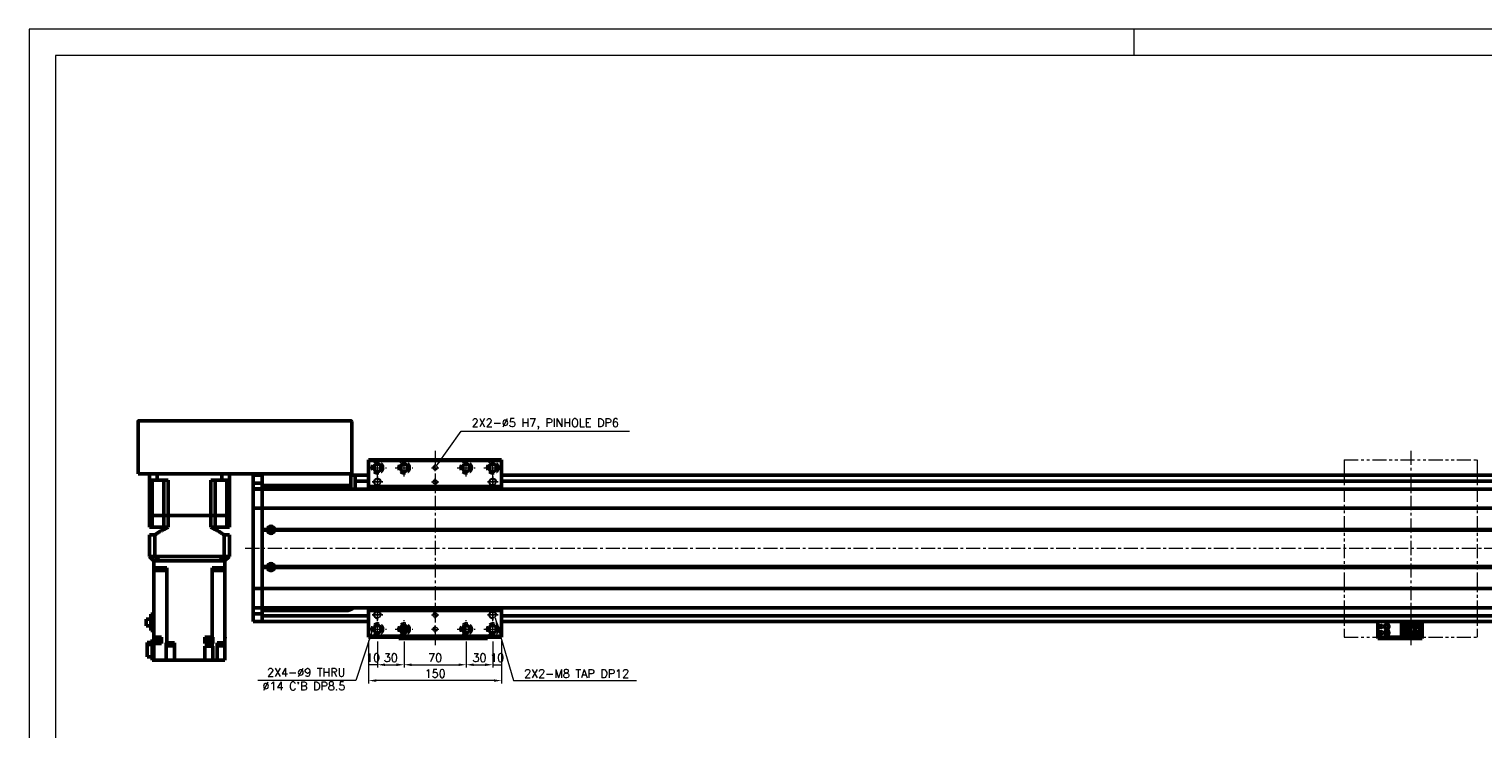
# Model space of a CAD drawing. Header units: millimetres. Extents: x 46891 to 51038, y 6223 to 10291.
# Tile 5 of 7: x 48547 to 50186, y 9502 to 10291. Entities that reach past the tile are written whole.
import ezdxf

# ---------------------------------------------------------------- set-up
doc = ezdxf.new("R2010")
doc.units = ezdxf.units.MM
doc.header["$LTSCALE"] = 0.5
for name, pattern in [('CENTER', [50.8, 31.75, -6.35, 6.35, -6.35]), ('HIDDENX2', [19.05, 12.7, -6.35]), ('PHANTOM', [63.5, 31.75, -6.35, 6.35, -6.35, 6.35, -6.35])]:
    doc.linetypes.add(name, pattern=pattern)
doc.layers.get('0').update_dxf_attribs({"lineweight": 20})
doc.layers.add('1', color=1, linetype='CENTER', lineweight=13)
doc.layers.add('외형선(ISO)', color=7, linetype='Continuous', lineweight=50)
for name, color, linetype in [('2', 2, 'HIDDENX2'), ('C', 1, 'CENTER'), ('DIM', 4, 'Continuous')]:
    doc.layers.add(name, color=color, linetype=linetype)
doc.styles.add('DSR TEXT', font='romans.shx', dxfattribs={"bigfont": 'whgtxt.shx'})
doc.styles.get("Standard").update_dxf_attribs({"font": 'romans.shx', "bigfont": 'whgtxt.shx'})
doc.dimstyles.new('DSR', dxfattribs={"dimscale": 2, "dimtxt": 3, "dimasz": 3, "dimexe": 0.5, "dimexo": 0.5, "dimgap": 0.5, "dimtad": 1, "dimdsep": 46, "dimtxsty": 'Standard', "dimcen": 2.5, "dimclrd": 4, "dimclre": 4, "dimclrt": 2, "dimadec": 0, "dimazin": 2, "dimtfac": 1, "dimtmove": 0, "dimatfit": 3, "dimfxl": 0, "dimlwd": -1, "dimlwe": -1, "dimarcsym": 0})

# ---------------------------------------------------------------- blocks, each defined once
blk = doc.blocks.new('A$C1C1952E1')
at = {"color": 1}
blk.add_lwpolyline([(0, 0), (420, 0), (420, 297), (0, 297)], close=True, dxfattribs=at)
at = {"color": 3}
blk.add_lwpolyline([(5, 5), (415, 5), (415, 292), (5, 292)], close=True, dxfattribs=at)
blk = doc.blocks.new('A$C33E56CC6')
h = blk.add_hatch()
h.set_pattern_fill('ANSI31', color=256, style=0)
h.set_pattern_definition([(45, (-7065.45672, -6508.5399), (-0.0883883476, 0.0883883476), [])])
h.paths.add_polyline_path([(4, 6.5, 0.414214), (1.5, 4), (4, 4)])
h.paths.add_polyline_path([(6.5, 4), (4, 4), (4, 1.5, 0.414214)])
blk.add_circle((4, 4), 2.5)
at = {"layer": '1'}
for p, q in [((0, 4), (8, 4)), ((4, 0), (4, 8))]:
    blk.add_line(p, q, dxfattribs=at)
blk = doc.blocks.new('tap8')
blk.add_circle((0, 0), 3.4)
at = {"layer": 'C', "color": 1, "linetype": 'CENTER'}
for p, q in [((-6, 0), (6, 0)), ((0, -6), (0, 6))]:
    blk.add_line(p, q, dxfattribs=at)
at = {"layer": 'DIM', "color": 3}
blk.add_arc((0, 0), 4, 263.8455, 189.4314, dxfattribs=at)
blk = doc.blocks.new('*D115')
at = {"color": 1, "linetype": 'ByBlock'}
for p, q in [((48929.5, 9601.3), (48929.5, 9570.9)), ((48939.5, 9600.3), (48939.5, 9570.9)), ((48939.5, 9574.2), (48929.5, 9574.2))]:
    blk.add_line(p, q, dxfattribs=at)
at = {"layer": 'Defpoints', "color": 0}
for p in [(48929.5, 9605.3), (48939.5, 9604.3), (48929.5, 9574.2)]:
    blk.add_point(p, dxfattribs=at)
at = {"color": 3, "insert": (48934.5, 9582.1), "char_height": 9.24, "attachment_point": 5, "style": 'DSR TEXT'}
blk.add_mtext('10', dxfattribs=at)
blk = doc.blocks.new('*D116')
at = {"color": 1, "linetype": 'ByBlock'}
for p, q in [((48939.5, 9600.3), (48939.5, 9570.9)), ((48969.5, 9600.3), (48969.5, 9570.9)), ((48948.1, 9574.2), (48960.9, 9574.2))]:
    blk.add_line(p, q, dxfattribs=at)
at = {"color": 1}
for points in [[(48948.1, 9575.6), (48948.1, 9572.7), (48939.5, 9574.2)], [(48960.9, 9575.6), (48960.9, 9572.7), (48969.5, 9574.2)]]:
    blk.add_solid(points, dxfattribs=at)
at = {"layer": 'Defpoints', "color": 0}
for p in [(48939.5, 9604.3), (48969.5, 9604.3), (48969.5, 9574.2)]:
    blk.add_point(p, dxfattribs=at)
at = {"color": 3, "insert": (48954.5, 9582.1), "char_height": 9.24, "attachment_point": 5, "style": 'DSR TEXT'}
blk.add_mtext('30', dxfattribs=at)
blk = doc.blocks.new('*D117')
at = {"color": 1, "linetype": 'ByBlock'}
for p, q in [((48969.5, 9600.3), (48969.5, 9570.9)), ((49039.5, 9600.3), (49039.5, 9570.9)), ((48978.1, 9574.2), (49030.9, 9574.2))]:
    blk.add_line(p, q, dxfattribs=at)
at = {"color": 1}
for points in [[(48978.1, 9575.6), (48978.1, 9572.7), (48969.5, 9574.2)], [(49030.9, 9575.6), (49030.9, 9572.7), (49039.5, 9574.2)]]:
    blk.add_solid(points, dxfattribs=at)
at = {"layer": 'Defpoints', "color": 0}
for p in [(48969.5, 9604.3), (49039.5, 9604.3), (49039.5, 9574.2)]:
    blk.add_point(p, dxfattribs=at)
at = {"color": 3, "insert": (49004.5, 9582.1), "char_height": 9.24, "attachment_point": 5, "style": 'DSR TEXT'}
blk.add_mtext('70', dxfattribs=at)
blk = doc.blocks.new('*D118')
at = {"color": 1, "linetype": 'ByBlock'}
for p, q in [((49039.5, 9600.3), (49039.5, 9570.9)), ((49069.5, 9600.3), (49069.5, 9570.9)), ((49048.1, 9574.2), (49060.9, 9574.2))]:
    blk.add_line(p, q, dxfattribs=at)
at = {"color": 1}
for points in [[(49048.1, 9575.6), (49048.1, 9572.7), (49039.5, 9574.2)], [(49060.9, 9575.6), (49060.9, 9572.7), (49069.5, 9574.2)]]:
    blk.add_solid(points, dxfattribs=at)
at = {"layer": 'Defpoints', "color": 0}
for p in [(49039.5, 9604.3), (49069.5, 9604.3), (49069.5, 9574.2)]:
    blk.add_point(p, dxfattribs=at)
at = {"color": 3, "insert": (49054.5, 9582.1), "char_height": 9.24, "attachment_point": 5, "style": 'DSR TEXT'}
blk.add_mtext('30', dxfattribs=at)
blk = doc.blocks.new('*D119')
at = {"color": 1, "linetype": 'ByBlock'}
for p, q in [((49069.5, 9600.3), (49069.5, 9570.9)), ((49079.5, 9601.3), (49079.5, 9570.9)), ((49069.5, 9574.2), (49079.5, 9574.2))]:
    blk.add_line(p, q, dxfattribs=at)
at = {"layer": 'Defpoints', "color": 0}
for p in [(49069.5, 9604.3), (49079.5, 9605.3), (49079.5, 9574.2)]:
    blk.add_point(p, dxfattribs=at)
at = {"color": 3, "insert": (49074.5, 9582.1), "char_height": 9.24, "attachment_point": 5, "style": 'DSR TEXT'}
blk.add_mtext('10', dxfattribs=at)
blk = doc.blocks.new('*D120')
at = {"color": 1, "linetype": 'ByBlock'}
for p, q in [((48929.5, 9601.3), (48929.5, 9553)), ((49079.5, 9601.3), (49079.5, 9553)), ((49070.9, 9556.3), (48938.1, 9556.3))]:
    blk.add_line(p, q, dxfattribs=at)
at = {"color": 1}
for points in [[(48938.1, 9557.7), (48938.1, 9554.9), (48929.5, 9556.3)], [(49070.9, 9557.7), (49070.9, 9554.9), (49079.5, 9556.3)]]:
    blk.add_solid(points, dxfattribs=at)
at = {"layer": 'Defpoints', "color": 0}
for p in [(48929.5, 9605.3), (49079.5, 9605.3), (48929.5, 9556.3)]:
    blk.add_point(p, dxfattribs=at)
at = {"color": 3, "insert": (49004.5, 9564.2), "char_height": 9.24, "attachment_point": 5, "style": 'DSR TEXT'}
blk.add_mtext('150', dxfattribs=at)

msp = doc.modelspace()

# ---------------------------------------------------------------- linework, layer by layer
at = {"color": 1}
msp.add_line((49792.37032, 10290.76982), (49792.37032, 10261.11032), dxfattribs=at)
at = {"color": 6, "linetype": 'PHANTOM'}
for p, q in [((50029.50234, 9805.28579), (50179.50234, 9805.28579)), ((50029.50234, 9805.28579), (50029.50234, 9605.28579)), ((50179.50234, 9805.28579), (50179.50234, 9605.28579)), ((50029.50234, 9605.28579), (50179.50234, 9605.28579))]:
    msp.add_line(p, q, dxfattribs=at)
at = {"layer": '1'}
for p, q in [((48939.50234, 9786.28579), (48939.50234, 9806.28579)), ((48969.50234, 9786.28579), (48969.50234, 9806.28579)), ((49004.50234, 9815.28579), (49004.50234, 9595.28579)), ((49039.50234, 9786.28579), (49039.50234, 9806.28579)), ((49069.50234, 9786.28579), (49069.50234, 9806.28579)), ((50104.50234, 9815.28579), (50104.50234, 9595.28579)), ((48929.50234, 9796.28579), (48949.50234, 9796.28579)), ((48959.50234, 9796.28579), (48979.50234, 9796.28579)), ((49029.50234, 9796.28579), (49049.50234, 9796.28579)), ((49059.50234, 9796.28579), (49079.50234, 9796.28579)), ((50279.50234, 9705.28579), (48789.50234, 9705.28579)), ((48939.50234, 9604.28579), (48939.50234, 9624.28579)), ((48969.50234, 9604.28579), (48969.50234, 9624.28579)), ((49039.50234, 9604.28579), (49039.50234, 9624.28579)), ((49069.50234, 9604.28579), (49069.50234, 9624.28579)), ((48929.50234, 9614.28579), (48949.50234, 9614.28579)), ((48959.50234, 9614.28579), (48979.50234, 9614.28579)), ((49029.50234, 9614.28579), (49049.50234, 9614.28579)), ((49059.50234, 9614.28579), (49079.50234, 9614.28579))]:
    msp.add_line(p, q, dxfattribs=at)
at = {"layer": '2'}
for centre in [(48939.50234, 9796.28579), (48969.50234, 9796.28579), (49039.50234, 9796.28579), (49069.50234, 9796.28579), (48939.50234, 9614.28579), (48969.50234, 9614.28579), (49039.50234, 9614.28579), (49069.50234, 9614.28579)]:
    msp.add_circle(centre, 7, dxfattribs=at)
at = {"layer": '외형선(ISO)'}
for p, q in [((48669.50234, 9848.28579), (48669.50234, 9789.28579)), ((48909.50234, 9849.28579), (48670.50234, 9849.28579)), ((48910.50234, 9789.28579), (48910.50234, 9848.28579)), ((48929.50234, 9804.28579), (48929.50234, 9805.28579)), ((48929.50234, 9805.28579), (49079.50234, 9805.28579)), ((48929.50234, 9804.28579), (49079.50234, 9804.28579)), ((48929.50234, 9775.28579), (48929.50234, 9804.28579)), ((49079.50234, 9805.28579), (49079.50234, 9804.28579)), ((49079.50234, 9804.28579), (49079.50234, 9775.28579)), ((48670.50234, 9789.28579), (48669.50234, 9789.28579)), ((48909.50234, 9789.28579), (48670.50234, 9789.28579)), ((48682.50234, 9789.28579), (48682.50234, 9782.28579)), ((48690.90999, 9789.28579), (48690.90999, 9782.28579)), ((48764.09469, 9789.28579), (48764.09469, 9782.28579)), ((48772.50234, 9789.28579), (48772.50234, 9782.28579)), ((48799.50234, 9787.78579), (48799.50234, 9784.78579)), ((48809.50234, 9787.78579), (48799.50234, 9787.78579)), ((48809.50234, 9789.28579), (48809.50234, 9776.28579)), ((48909.50234, 9776.28579), (48909.50234, 9789.28579)), ((48910.50234, 9789.28579), (48909.50234, 9789.28579)), ((48909.50234, 9787.78579), (48914.50234, 9787.78579)), ((48914.50234, 9784.78579), (48914.50234, 9787.78579)), ((48914.50234, 9787.78579), (48929.50234, 9787.78579)), ((49079.50234, 9787.78579), (50259.50234, 9787.78579)), ((48682.50234, 9782.28579), (48690.90999, 9782.28579)), ((48682.50234, 9742.28579), (48682.50234, 9782.28579)), ((48685.45012, 9782.28579), (48685.45012, 9742.28579)), ((48703.50234, 9782.28579), (48690.90999, 9782.28579)), ((48698.64734, 9782.28579), (48698.64734, 9742.28579)), ((48703.50234, 9742.28579), (48703.50234, 9782.28579)), ((48764.09469, 9782.28579), (48751.50234, 9782.28579)), ((48751.50234, 9742.28579), (48751.50234, 9782.28579)), ((48756.35734, 9782.28579), (48756.35734, 9742.28579)), ((48764.09469, 9782.28579), (48772.50234, 9782.28579)), ((48769.55456, 9782.28579), (48769.55456, 9742.28579)), ((48772.50234, 9742.28579), (48772.50234, 9782.28579)), ((48799.50234, 9781.84619), (48799.50234, 9784.78579)), ((48799.50234, 9779.04616), (48799.50234, 9781.84619)), ((48799.50234, 9772.35245), (48799.50234, 9779.04616)), ((48809.50234, 9779.04616), (48799.50234, 9779.04616)), ((48799.50234, 9772.28579), (48799.50234, 9772.35245)), ((48809.50234, 9772.35245), (48799.50234, 9772.35245)), ((48799.50234, 9772.28579), (48799.50234, 9769.58944)), ((48809.50234, 9772.28579), (48799.50234, 9772.28579)), ((48809.50234, 9773.26493), (48809.50234, 9776.28579)), ((48809.50234, 9776.28579), (48909.50234, 9776.28579)), ((48809.50234, 9773.26493), (48809.50234, 9772.35245)), ((48809.50234, 9772.35245), (48809.50234, 9772.28579)), ((48809.50234, 9769.58944), (48809.50234, 9772.28579)), ((50259.50234, 9772.28579), (48809.50234, 9772.28579)), ((48809.50234, 9772.28579), (48809.50234, 9769.58944)), ((48853.09922, 9776.28579), (48853.09922, 9772.28579)), ((48865.90546, 9772.28579), (48865.90546, 9776.28579)), ((48909.50234, 9776.28579), (48909.50234, 9772.28579)), ((48914.50234, 9784.78579), (48914.50234, 9782.28579)), ((48914.50234, 9781.28579), (48914.50234, 9782.28579)), ((48914.50234, 9781.28579), (48914.50234, 9777.28579)), ((48914.50234, 9781.28579), (48929.50234, 9781.28579)), ((48914.50234, 9777.28579), (48914.50234, 9772.28579)), ((48929.50234, 9772.28579), (48929.50234, 9775.28579)), ((48929.50234, 9775.28579), (49079.50234, 9775.28579)), ((49079.50234, 9781.28579), (50259.50234, 9781.28579)), ((49079.50234, 9775.28579), (49079.50234, 9772.28579)), ((48799.50234, 9769.58944), (48799.50234, 9750.98132)), ((48809.50234, 9750.98132), (48809.50234, 9769.58944)), ((48809.50234, 9769.58944), (48809.50234, 9750.98132)), ((48685.45012, 9742.28579), (48682.50234, 9742.28579)), ((48682.50234, 9742.28579), (48685.45012, 9742.28579)), ((48682.50234, 9742.28579), (48682.50234, 9729.28579)), ((48692.14734, 9742.28579), (48685.45012, 9742.28579)), ((48692.14734, 9742.28579), (48685.45012, 9742.28579)), ((48685.45012, 9742.28579), (48685.45012, 9729.28579)), ((48698.64734, 9742.28579), (48692.14734, 9742.28579)), ((48698.64734, 9742.28579), (48692.14734, 9742.28579)), ((48703.50234, 9742.28579), (48698.64734, 9742.28579)), ((48698.64734, 9742.28579), (48703.50234, 9742.28579)), ((48698.64734, 9742.28579), (48698.64734, 9729.28579)), ((48751.50234, 9742.28579), (48703.50234, 9742.28579)), ((48751.50234, 9742.28579), (48703.50234, 9742.28579)), ((48703.50234, 9742.28579), (48703.50234, 9729.28579)), ((48756.35734, 9742.28579), (48751.50234, 9742.28579)), ((48751.50234, 9742.28579), (48756.35734, 9742.28579)), ((48751.50234, 9742.28579), (48751.50234, 9729.28579)), ((48762.85734, 9742.28579), (48756.35734, 9742.28579)), ((48762.85734, 9742.28579), (48756.35734, 9742.28579)), ((48756.35734, 9742.28579), (48756.35734, 9729.28579)), ((48769.55456, 9742.28579), (48762.85734, 9742.28579)), ((48769.55456, 9742.28579), (48762.85734, 9742.28579)), ((48772.50234, 9742.28579), (48769.55456, 9742.28579)), ((48769.55456, 9742.28579), (48772.50234, 9742.28579)), ((48769.55456, 9742.28579), (48769.55456, 9729.28579)), ((48772.50234, 9742.28579), (48772.50234, 9729.28579)), ((48799.50234, 9750.5132), (48799.50234, 9750.98132)), ((48799.50234, 9750.5132), (48799.50234, 9748.5132)), ((48809.50234, 9750.5132), (48799.50234, 9750.5132)), ((48799.50234, 9662.05839), (48799.50234, 9748.5132)), ((48809.50234, 9750.98132), (48809.50234, 9750.5132)), ((48809.50234, 9750.5132), (48809.50234, 9750.98132)), ((48809.50234, 9748.5132), (48809.50234, 9750.5132)), ((50259.50234, 9750.5132), (48809.50234, 9750.5132)), ((48809.50234, 9750.5132), (48809.50234, 9748.5132)), ((48809.50234, 9748.5132), (48809.50234, 9662.05839)), ((48809.50234, 9726.78579), (48809.50234, 9748.5132)), ((48682.50234, 9729.28579), (48685.45012, 9729.28579)), ((48698.64734, 9729.28579), (48685.45012, 9729.28579)), ((48698.64734, 9729.28579), (48703.50234, 9729.28579)), ((48751.50234, 9729.28579), (48756.35734, 9729.28579)), ((48756.35734, 9729.28579), (48769.55456, 9729.28579)), ((48769.55456, 9729.28579), (48772.50234, 9729.28579)), ((48815.53371, 9726.78579), (48809.50234, 9726.78579)), ((48816.00234, 9726.28579), (48809.50234, 9726.28579)), ((48815.53371, 9725.78579), (48809.50234, 9725.78579)), ((48809.50234, 9684.78579), (48809.50234, 9725.78579)), ((48818.22655, 9725.28579), (48820.77813, 9725.28579)), ((50246.00234, 9726.28579), (48823.00234, 9726.28579)), ((50245.53371, 9726.78579), (48823.47097, 9726.78579)), ((50245.53371, 9725.78579), (48823.47097, 9725.78579)), ((48682.50234, 9720.73579), (48688.49974, 9720.73579)), ((48682.50234, 9720.73579), (48682.50234, 9696.28579)), ((48688.49974, 9720.73579), (48688.49974, 9696.28579)), ((48766.50494, 9720.73579), (48772.50234, 9720.73579)), ((48766.50494, 9720.73579), (48766.50494, 9696.28579)), ((48772.50234, 9720.73579), (48772.50234, 9696.28579)), ((48688.49974, 9696.28579), (48682.50234, 9696.28579)), ((48687.50234, 9691.28579), (48682.50234, 9696.28579)), ((48687.50234, 9683.28579), (48687.50234, 9691.28579)), ((48687.50234, 9691.28579), (48687.59043, 9691.28579)), ((48687.59043, 9691.28579), (48693.39531, 9691.28579)), ((48766.50494, 9696.28579), (48688.49974, 9696.28579)), ((48693.39531, 9691.28579), (48693.49866, 9691.28579)), ((48693.49866, 9691.28579), (48761.50602, 9691.28579)), ((48694.50234, 9691.28579), (48760.50234, 9691.28579)), ((48761.60937, 9691.28579), (48761.50602, 9691.28579)), ((48761.60937, 9691.28579), (48767.41425, 9691.28579)), ((48772.50234, 9696.28579), (48766.50494, 9696.28579)), ((48767.50234, 9691.28579), (48767.41425, 9691.28579)), ((48772.50234, 9696.28579), (48767.50234, 9691.28579)), ((48767.50234, 9691.28579), (48767.50234, 9683.28579)), ((48687.50234, 9683.28579), (48687.50234, 9680.28579)), ((48694.50234, 9683.28579), (48687.50234, 9683.28579)), ((48687.50234, 9680.28579), (48696.05849, 9680.28579)), ((48687.50234, 9605.28579), (48687.50234, 9680.28579)), ((48692.63806, 9680.28579), (48692.63806, 9683.28579)), ((48701.84477, 9683.28579), (48694.50234, 9683.28579)), ((48701.16967, 9680.28579), (48696.05849, 9680.28579)), ((48701.16967, 9680.28579), (48701.83615, 9680.28579)), ((48701.42546, 9683.28579), (48701.42546, 9680.28579)), ((48701.83615, 9680.28579), (48701.84477, 9680.28579)), ((48701.83615, 9680.28579), (48701.83615, 9598.78579)), ((48701.84477, 9683.28579), (48701.84477, 9680.28579)), ((48753.15991, 9683.28579), (48753.15991, 9680.28579)), ((48760.50234, 9683.28579), (48753.15991, 9683.28579)), ((48753.15991, 9680.28579), (48753.16853, 9680.28579)), ((48753.16853, 9680.28579), (48753.83501, 9680.28579)), ((48753.16853, 9605.28579), (48753.16853, 9680.28579)), ((48753.57922, 9683.28579), (48753.57922, 9680.28579)), ((48758.94619, 9680.28579), (48753.83501, 9680.28579)), ((48758.94619, 9680.28579), (48767.50234, 9680.28579)), ((48767.50234, 9683.28579), (48760.50234, 9683.28579)), ((48762.36662, 9683.28579), (48762.36662, 9680.28579)), ((48767.50234, 9683.28579), (48767.50234, 9680.28579)), ((48767.50234, 9680.28579), (48767.50234, 9598.78579)), ((48815.53371, 9684.78579), (48809.50234, 9684.78579)), ((48816.00234, 9684.28579), (48809.50234, 9684.28579)), ((48815.53371, 9683.78579), (48809.50234, 9683.78579)), ((48809.50234, 9662.05839), (48809.50234, 9683.78579)), ((48818.22655, 9685.28579), (48820.77813, 9685.28579)), ((50246.00234, 9684.28579), (48823.00234, 9684.28579)), ((50245.53371, 9684.78579), (48823.47097, 9684.78579)), ((50245.53371, 9683.78579), (48823.47097, 9683.78579)), ((48799.50234, 9662.05839), (48799.50234, 9660.05839)), ((48799.50234, 9659.59027), (48799.50234, 9660.05839)), ((48809.50234, 9660.05839), (48799.50234, 9660.05839)), ((48799.50234, 9659.59027), (48799.50234, 9640.98215)), ((48809.50234, 9660.05839), (48809.50234, 9662.05839)), ((48809.50234, 9662.05839), (48809.50234, 9660.05839)), ((48809.50234, 9660.05839), (48809.50234, 9659.59027)), ((50259.50234, 9660.05839), (48809.50234, 9660.05839)), ((48809.50234, 9659.59027), (48809.50234, 9660.05839)), ((48809.50234, 9640.98215), (48809.50234, 9659.59027)), ((48809.50234, 9659.59027), (48809.50234, 9640.98215)), ((48799.50234, 9640.98215), (48799.50234, 9638.28579)), ((48809.50234, 9638.28579), (48809.50234, 9640.98215)), ((48809.50234, 9640.98215), (48809.50234, 9638.28579)), ((48678.70234, 9625.41079), (48684.10234, 9625.41079)), ((48678.70234, 9625.41079), (48678.70234, 9617.96079)), ((48687.50234, 9631.18579), (48684.10234, 9631.18579)), ((48684.10234, 9631.18579), (48684.10234, 9612.63579)), ((48799.50234, 9638.21914), (48799.50234, 9638.28579)), ((48809.50234, 9638.28579), (48799.50234, 9638.28579)), ((48799.50234, 9631.52543), (48799.50234, 9638.21914)), ((48809.50234, 9638.21914), (48799.50234, 9638.21914)), ((48799.50234, 9628.7254), (48799.50234, 9631.52543)), ((48809.50234, 9631.52543), (48799.50234, 9631.52543)), ((48799.50234, 9625.78579), (48799.50234, 9628.7254)), ((48799.50234, 9625.78579), (48799.50234, 9622.78579)), ((48809.50234, 9622.78579), (48799.50234, 9622.78579)), ((48809.50234, 9638.28579), (48809.50234, 9638.21914)), ((50259.50234, 9638.28579), (48809.50234, 9638.28579)), ((48809.50234, 9638.21914), (48809.50234, 9631.52543)), ((48904.50234, 9635.28579), (48809.50234, 9635.28579)), ((48809.50234, 9631.52543), (48809.50234, 9628.7254)), ((48809.50234, 9629.28579), (48929.50234, 9629.28579)), ((48809.50234, 9628.7254), (48809.50234, 9625.78579)), ((48809.50234, 9625.78579), (48809.50234, 9628.28579)), ((48809.50234, 9625.78579), (48809.50234, 9622.78579)), ((48809.50234, 9622.78579), (48809.50234, 9625.78579)), ((48809.50234, 9622.78579), (48929.50234, 9622.78579)), ((48929.50234, 9635.28579), (48929.50234, 9638.28579)), ((48929.50234, 9606.28579), (48929.50234, 9635.28579)), ((49079.50234, 9635.28579), (48929.50234, 9635.28579)), ((49079.50234, 9638.28579), (49079.50234, 9635.28579)), ((49079.50234, 9635.28579), (49079.50234, 9606.28579)), ((49079.50234, 9629.28579), (50259.50234, 9629.28579)), ((49079.50234, 9622.78579), (50259.50234, 9622.78579)), ((50067.50234, 9622.78579), (50067.50234, 9620.78582)), ((50117.50234, 9620.78582), (50117.50234, 9622.78579)), ((48684.10234, 9617.96079), (48678.70234, 9617.96079)), ((48687.50234, 9612.63579), (48684.10234, 9612.63579)), ((48929.50234, 9605.28579), (48929.50234, 9606.28579)), ((49079.50234, 9606.28579), (48929.50234, 9606.28579)), ((49035.40234, 9615.40495), (49035.40234, 9613.16664)), ((49036.70234, 9616.58581), (49035.92849, 9616.58581)), ((49036.70234, 9616.58581), (49036.70234, 9617.48306)), ((49036.70234, 9611.08853), (49036.70234, 9616.58581)), ((49079.50234, 9606.28579), (49079.50234, 9605.28579)), ((50067.50234, 9605.88582), (50067.50234, 9620.78582)), ((50094.30234, 9620.48581), (50103.50234, 9620.48581)), ((50094.30234, 9619.68581), (50094.30234, 9620.48581)), ((50102.60234, 9619.68581), (50094.30234, 9619.68581)), ((50094.30234, 9619.18581), (50094.30234, 9619.68581)), ((50094.30234, 9619.18581), (50094.30234, 9616.58581)), ((50102.10234, 9619.18581), (50094.30234, 9619.18581)), ((50094.30234, 9616.58581), (50094.30234, 9610.98581)), ((50100.50234, 9616.58581), (50094.30234, 9616.58581)), ((50094.30234, 9610.98581), (50094.30234, 9608.38581)), ((50094.30234, 9610.98581), (50100.50234, 9610.98581)), ((50094.30234, 9607.88581), (50094.30234, 9608.38581)), ((50094.30234, 9608.38581), (50102.10234, 9608.38581)), ((50094.30234, 9607.88581), (50102.60234, 9607.88581)), ((50094.30234, 9607.08581), (50094.30234, 9607.88581)), ((50094.30234, 9607.08581), (50103.50234, 9607.08581)), ((50094.30234, 9607.0858), (50109.50234, 9607.0858)), ((50095.60234, 9610.98581), (50095.60234, 9616.58581)), ((50096.10234, 9616.23581), (50096.10234, 9616.58581)), ((50096.10234, 9616.23581), (50096.10234, 9611.33581)), ((50100.50234, 9616.23581), (50096.10234, 9616.23581)), ((50096.10234, 9611.33581), (50100.50234, 9611.33581)), ((50096.10234, 9610.98581), (50096.10234, 9611.33581)), ((50098.90234, 9614.58581), (50097.06234, 9614.58581)), ((50097.06234, 9614.58581), (50097.06234, 9612.98581)), ((50097.06234, 9612.98581), (50098.90234, 9612.98581)), ((50098.90234, 9612.98581), (50098.90234, 9614.58581)), ((50100.50234, 9610.98581), (50100.50234, 9616.58581)), ((50102.60234, 9619.68581), (50102.10234, 9619.18581)), ((50102.10234, 9608.38581), (50102.10234, 9619.18581)), ((50102.60234, 9607.88581), (50102.10234, 9608.38581)), ((50102.60234, 9607.88581), (50102.60234, 9619.68581)), ((50103.50234, 9620.48583), (50103.50234, 9616.78583)), ((50103.50234, 9620.48583), (50109.50234, 9620.48583)), ((50103.50234, 9616.78583), (50109.50234, 9616.78583)), ((50103.50234, 9610.78583), (50103.50234, 9616.78581)), ((50104.00234, 9616.78581), (50103.50234, 9616.78581)), ((50103.50234, 9610.78583), (50103.50234, 9607.08583)), ((50103.50234, 9610.78583), (50109.50234, 9610.78583)), ((50103.50234, 9607.08583), (50109.50234, 9607.08583)), ((50104.00234, 9616.78581), (50104.30234, 9616.78581)), ((50104.00234, 9610.78583), (50104.00234, 9616.78581)), ((50104.30234, 9616.78581), (50108.70234, 9616.78581)), ((50104.30234, 9616.78581), (50104.30234, 9610.78583)), ((50105.90234, 9618.98583), (50106.50234, 9617.78583)), ((50106.10234, 9618.98583), (50105.90234, 9618.98583)), ((50105.90234, 9609.38583), (50106.50234, 9608.18583)), ((50106.10234, 9609.38583), (50105.90234, 9609.38583)), ((50106.10234, 9619.38583), (50106.10234, 9618.98583)), ((50106.90234, 9619.38583), (50106.10234, 9619.38583)), ((50106.10234, 9609.78583), (50106.10234, 9609.38583)), ((50106.90234, 9609.78583), (50106.10234, 9609.78583)), ((50106.50234, 9617.78583), (50107.10234, 9618.98583)), ((50106.50234, 9608.18583), (50107.10234, 9609.38583)), ((50106.90234, 9618.98583), (50106.90234, 9619.38583)), ((50107.10234, 9618.98583), (50106.90234, 9618.98583)), ((50106.90234, 9609.38583), (50106.90234, 9609.78583)), ((50107.10234, 9609.38583), (50106.90234, 9609.38583)), ((50108.70234, 9610.78583), (50108.70234, 9616.78581)), ((50108.70234, 9616.78581), (50109.00234, 9616.78581)), ((50109.50234, 9616.78581), (50109.00234, 9616.78581)), ((50109.00234, 9616.78581), (50109.00234, 9610.78583)), ((50109.50234, 9620.48583), (50109.50234, 9616.78583)), ((50115.00234, 9620.4858), (50109.50234, 9620.4858)), ((50109.50234, 9610.78583), (50109.50234, 9616.78581)), ((50109.50234, 9610.78583), (50109.50234, 9607.08583)), ((50109.50234, 9607.08583), (50109.50234, 9607.0858)), ((50115.00234, 9607.0858), (50109.50234, 9607.0858)), ((50117.00234, 9618.4858), (50117.00234, 9609.0858)), ((50117.50234, 9620.78582), (50117.50234, 9605.88582)), ((48680.00234, 9599.19138), (48685.50234, 9599.19138)), ((48680.00234, 9599.19138), (48680.00234, 9596.87586)), ((48680.00234, 9596.87586), (48685.50234, 9596.87586)), ((48680.00234, 9596.87586), (48680.00234, 9582.98021)), ((48687.50234, 9602.78579), (48685.50234, 9602.78579)), ((48685.50234, 9602.78579), (48685.50234, 9579.28579)), ((48687.28244, 9605.28579), (48687.50234, 9605.28579)), ((48687.28244, 9605.28579), (48687.28244, 9604.28579)), ((48694.88244, 9604.28579), (48687.28244, 9604.28579)), ((48695.9414, 9605.28579), (48687.50234, 9605.28579)), ((48687.50234, 9603.28579), (48687.50234, 9604.28579)), ((48687.50234, 9602.78579), (48687.50234, 9603.28579)), ((48687.50234, 9603.28579), (48687.58244, 9603.28579)), ((48687.50234, 9602.78579), (48687.50234, 9598.28579)), ((48687.50234, 9598.28579), (48695.90234, 9598.28579)), ((48687.50234, 9579.28579), (48687.50234, 9598.28579)), ((48687.58244, 9604.28579), (48687.58244, 9601.68579)), ((48694.58244, 9601.68579), (48687.58244, 9601.68579)), ((48694.58244, 9604.28579), (48694.58244, 9601.68579)), ((48695.90234, 9603.28579), (48694.58244, 9603.28579)), ((48694.88244, 9605.28579), (48694.88244, 9604.28579)), ((48695.90234, 9603.28579), (48695.9414, 9603.28579)), ((48695.90234, 9603.28579), (48695.90234, 9598.28579)), ((48695.9414, 9603.28579), (48695.9414, 9605.28579)), ((48701.13523, 9598.78579), (48701.13523, 9579.28579)), ((48701.13523, 9598.78579), (48701.16967, 9598.78579)), ((48701.83615, 9598.78579), (48701.16967, 9598.78579)), ((48701.83615, 9598.78579), (48710.80234, 9598.78579)), ((48703.30377, 9598.28579), (48703.30377, 9598.78579)), ((48709.30377, 9598.28579), (48703.30377, 9598.28579)), ((48703.35377, 9597.58579), (48703.35377, 9598.28579)), ((48709.25377, 9597.58579), (48703.35377, 9597.58579)), ((48703.55377, 9595.58579), (48703.55377, 9597.58579)), ((48709.05377, 9595.58579), (48703.55377, 9595.58579)), ((48709.05377, 9595.58579), (48709.05377, 9597.58579)), ((48709.25377, 9597.58579), (48709.25377, 9598.28579)), ((48709.30377, 9598.28579), (48709.30377, 9598.78579)), ((48710.80234, 9598.78579), (48710.80234, 9579.28579)), ((48744.70091, 9603.28579), (48744.70091, 9605.28579)), ((48747.93903, 9605.28579), (48744.70091, 9605.28579)), ((48744.70091, 9603.28579), (48744.70234, 9603.28579)), ((48744.70234, 9603.28579), (48744.70234, 9598.28579)), ((48745.71296, 9603.28579), (48744.70234, 9603.28579)), ((48744.70234, 9598.28579), (48753.16853, 9598.28579)), ((48744.70234, 9579.28579), (48744.70234, 9595.28579)), ((48744.70234, 9595.28579), (48753.16853, 9595.28579)), ((48745.41296, 9605.28579), (48745.41296, 9604.28579)), ((48753.01296, 9604.28579), (48745.41296, 9604.28579)), ((48745.71296, 9604.28579), (48745.71296, 9601.68579)), ((48752.71296, 9601.68579), (48745.71296, 9601.68579)), ((48747.93903, 9605.28579), (48750.48688, 9605.28579)), ((48753.16853, 9605.28579), (48750.48688, 9605.28579)), ((48752.71296, 9604.28579), (48752.71296, 9601.68579)), ((48752.71296, 9603.28579), (48753.82428, 9603.28579)), ((48753.01296, 9605.28579), (48753.01296, 9604.28579)), ((48753.82697, 9605.28579), (48753.16853, 9605.28579)), ((48753.16853, 9598.28579), (48753.16853, 9595.28579)), ((48753.16853, 9598.28579), (48753.82428, 9598.28579)), ((48753.82428, 9595.28579), (48753.16853, 9595.28579)), ((48753.82428, 9603.28579), (48753.82697, 9603.28579)), ((48753.82428, 9603.28579), (48753.82428, 9598.28579)), ((48753.82428, 9595.28579), (48753.82428, 9579.28579)), ((48753.82697, 9603.28579), (48753.82697, 9605.28579)), ((48758.60234, 9598.78579), (48758.60234, 9579.28579)), ((48758.60234, 9598.78579), (48758.94619, 9598.78579)), ((48767.50234, 9598.78579), (48758.94619, 9598.78579)), ((48760.06328, 9598.28579), (48760.06328, 9598.78579)), ((48766.06328, 9598.28579), (48760.06328, 9598.28579)), ((48760.11328, 9597.58579), (48760.11328, 9598.28579)), ((48766.01328, 9597.58579), (48760.11328, 9597.58579)), ((48760.31328, 9595.58579), (48760.31328, 9597.58579)), ((48765.81328, 9595.58579), (48760.31328, 9595.58579)), ((48765.81328, 9595.58579), (48765.81328, 9597.58579)), ((48766.01328, 9597.58579), (48766.01328, 9598.28579)), ((48766.06328, 9598.28579), (48766.06328, 9598.78579)), ((48767.50234, 9605.28579), (48767.72224, 9605.28579)), ((48767.72224, 9604.28579), (48767.50234, 9604.28579)), ((48767.50234, 9598.78579), (48767.50234, 9579.28579)), ((48767.72224, 9605.28579), (48767.72224, 9604.28579)), ((48929.50234, 9605.28579), (49079.50234, 9605.28579)), ((48963.50234, 9605.28579), (48963.50234, 9603.78584)), ((48963.50234, 9603.78582), (48963.50234, 9603.78584)), ((48963.50234, 9603.78582), (49013.50234, 9603.78582)), ((48966.50234, 9603.78584), (49010.50234, 9603.78584)), ((49013.50234, 9605.28579), (49013.50234, 9603.78584)), ((49013.50234, 9603.78584), (49013.50234, 9605.28579)), ((49013.50234, 9603.78582), (49013.50234, 9603.78584)), ((49013.50234, 9603.78582), (49063.50234, 9603.78582)), ((49016.50234, 9603.78584), (49060.50234, 9603.78584)), ((49063.50234, 9603.78584), (49063.50234, 9605.28579)), ((50067.50234, 9605.38584), (50067.50234, 9605.88582)), ((50067.50234, 9605.38584), (50067.50234, 9603.78584)), ((50067.50234, 9603.78582), (50067.50234, 9603.78584)), ((50067.50234, 9603.78582), (50117.50234, 9603.78582)), ((50070.50234, 9605.38584), (50114.50234, 9605.38584)), ((50070.50234, 9603.78584), (50114.50234, 9603.78584)), ((50117.50234, 9605.88582), (50117.50234, 9605.38584)), ((50117.50234, 9603.78584), (50117.50234, 9605.38584)), ((48685.50234, 9582.98021), (48680.00234, 9582.98021)), ((48685.50234, 9579.28579), (48687.50234, 9579.28579)), ((48696.05849, 9579.28579), (48687.50234, 9579.28579)), ((48696.05849, 9579.28579), (48701.13523, 9579.28579)), ((48706.30234, 9579.28579), (48701.13523, 9579.28579)), ((48706.30234, 9579.28579), (48710.80234, 9579.28579)), ((48744.70234, 9579.28579), (48710.80234, 9579.28579)), ((48744.70234, 9579.28579), (48748.70234, 9579.28579)), ((48753.82428, 9579.28579), (48748.70234, 9579.28579)), ((48753.83501, 9579.28579), (48753.82428, 9579.28579)), ((48753.83501, 9579.28579), (48758.60234, 9579.28579)), ((48758.60234, 9579.28579), (48763.10234, 9579.28579)), ((48767.50234, 9579.28579), (48763.10234, 9579.28579))]:
    msp.add_line(p, q, dxfattribs=at)
for centre, radius in [((48939.50234, 9796.28579), 4.25), ((48969.50234, 9796.28579), 4.25), ((49039.50234, 9796.28579), 4.25), ((49069.50234, 9796.28579), 4.25), ((48819.50234, 9726.28579), 2.25), ((48819.50234, 9726.28579), 1.621), ((48819.50234, 9684.28579), 2.25), ((48819.50234, 9684.28579), 1.621), ((48939.50234, 9614.28579), 4.25), ((48969.50234, 9614.28579), 4.25), ((49039.50234, 9614.28579), 4.25), ((49069.50234, 9614.28579), 4.25), ((50071.50234, 9617.2858), 1.2295), ((50071.50234, 9610.2858), 1.2295), ((50077.50234, 9617.2858), 2.5), ((50077.50234, 9610.2858), 2.5), ((50113.50234, 9617.2858), 1.75), ((50113.50234, 9610.2858), 1.75), ((50113.50234, 9617.2858), 1.2295), ((50113.50234, 9610.2858), 1.2295)]:
    msp.add_circle(centre, radius, dxfattribs=at)
for centre, radius, start, end in [((48670.50234, 9848.28579), 1, 90, 180), ((48909.50234, 9848.28579), 1, 0, 90), ((48952.50234, 9770.28579), 4.75, 24.90105547, 155.09894453), ((48952.50234, 9770.28579), 2.75, 46.65822603, 133.34177397), ((48984.50234, 9770.28579), 4.75, 24.90105547, 155.09894453), ((48984.50234, 9770.28579), 2.75, 46.65822603, 133.34177397), ((49024.50234, 9770.28579), 4.75, 24.90105547, 155.09894453), ((49024.50234, 9770.28579), 2.75, 46.65822603, 133.34177397), ((49056.50234, 9770.28579), 4.75, 24.90105547, 155.09894453), ((49056.50234, 9770.28579), 2.75, 46.65822603, 133.34177397), ((48819.50234, 9726.28579), 4, 7.18075578, 172.81924422), ((48819.50234, 9726.28579), 4, 187.18075578, 352.81924422), ((48819.50234, 9684.28579), 4, 7.18075578, 172.81924422), ((48819.50234, 9684.28579), 4, 187.18075589, 352.81924411), ((48904.50234, 9645.28579), 10, 270, 315.57299586), ((48952.50234, 9640.28579), 4.75, 204.90106926, 335.09893074), ((48952.50234, 9640.28579), 2.75, 226.65825749, 313.34174251), ((48984.50234, 9640.28579), 4.75, 204.90106926, 335.09893074), ((48984.50234, 9640.28579), 2.75, 226.65825749, 313.34174251), ((49024.50234, 9640.28579), 4.75, 204.90106926, 335.09893074), ((49024.50234, 9640.28579), 2.75, 226.65825749, 313.34174251), ((49056.50234, 9640.28579), 4.75, 204.90106926, 335.09893074), ((49056.50234, 9640.28579), 2.75, 226.65825749, 313.34174251), ((48967.50234, 9617.2858), 1.2295, 190.08094519, 57.29912189), ((48967.50234, 9610.2858), 1.2295, 351.71392436, 135.1559291), ((48973.50234, 9617.2858), 2.5, 158.70667395, 275.03319204), ((48973.50234, 9610.2858), 2.5, 90.53966428, 179.46039096), ((50115.00234, 9618.4858), 2, 0, 90), ((50115.00234, 9609.0858), 2, 270, 0)]:
    msp.add_arc(centre, radius, start, end, dxfattribs=at)
for centre, major_axis, start_param, end_param in [((48966.50234, 9603.78584), (-3, 0), 4.7122462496, 6.28289987), ((49010.50234, 9603.78584), (3, 0), 6.2830424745, 7.853981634), ((49016.50234, 9603.78584), (-3, 0), 4.712388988, 6.2831853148), ((49060.50234, 9603.78584), (3, 0), 0, 1.5707963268), ((50070.50234, 9605.38584), (-3, 0), 4.7123889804, 6.2831850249), ((50070.50234, 9603.78584), (-3, 0), 4.7123890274, 6.2831854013), ((50114.50234, 9605.38584), (3, 0), 0.0000005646, 1.5707966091), ((50114.50234, 9603.78584), (3, 0), 0, 1.5707963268)]:
    msp.add_ellipse(centre, major_axis=major_axis, ratio=0.00001, start_param=start_param, end_param=end_param, dxfattribs=at)
for points, weights in [([(48703.50234, 9729.28579), (48696.5812, 9726.02879), (48688.49974, 9720.73579)], [1.35416666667, 1.30973118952, 1.24342419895]), ([(48766.50494, 9720.73579), (48758.42348, 9726.02879), (48751.50234, 9729.28579)], [1.24342419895, 1.30973118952, 1.35416666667])]:
    msp.add_rational_spline(points, weights, degree=2, dxfattribs=at)
for points, degree in [([(48816.00234, 9726.28579), (48815.76803, 9726.52011), (48815.53371, 9726.78579)], 2), ([(48815.53371, 9725.78579), (48815.76803, 9726.05148), (48816.00234, 9726.28579)], 2), ([(48823.47097, 9726.78579), (48823.23665, 9726.52011), (48823.00234, 9726.28579)], 2), ([(48823.00234, 9726.28579), (48823.23665, 9726.05148), (48823.47097, 9725.78579)], 2), ([(48688.49974, 9696.28579), (48689.06843, 9695.71657), (48690.19695, 9694.58722), (48691.86334, 9692.92043), (48692.9565, 9691.82762), (48693.49866, 9691.28579)], 3), ([(48761.50602, 9691.28579), (48762.04846, 9691.82789), (48763.14198, 9692.92107), (48764.80838, 9694.58787), (48765.93653, 9695.71685), (48766.50494, 9696.28579)], 3), ([(48816.00234, 9684.28579), (48815.76803, 9684.52011), (48815.53371, 9684.78579)], 2), ([(48815.53371, 9683.78579), (48815.76803, 9684.05148), (48816.00234, 9684.28579)], 2), ([(48823.47097, 9684.78579), (48823.23665, 9684.52011), (48823.00234, 9684.28579)], 2), ([(48823.00234, 9684.28579), (48823.23665, 9684.05148), (48823.47097, 9683.78579)], 2)]:
    msp.add_open_spline(points, degree=degree, dxfattribs=at)

# ---------------------------------------------------------------- block references
at = {"xscale": 5.931900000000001, "yscale": 5.931900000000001, "zscale": 5.931900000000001}
msp.add_blockref('A$C1C1952E1', (48546.67132, 8528.99552), dxfattribs=at)
for p in [(49000.50234, 9792.2858), (49000.50234, 9776.2858), (49000.50234, 9626.2858), (49000.50234, 9610.2858)]:
    msp.add_blockref('A$C33E56CC6', p)
at = {"rotation": 90}
for p in [(48939.50234, 9780.28579), (49069.50234, 9780.28579), (48939.50234, 9630.28579), (49069.50234, 9630.28579)]:
    msp.add_blockref('tap8', p, dxfattribs=at)

# ---------------------------------------------------------------- texts
at = {"color": 3, "char_height": 9.24, "style": 'DSR TEXT'}
for s, insert, attachment_point in [('2X2-%%C5 H7, PINHOLE DP6', (49045.69179, 9851.60921), 1), ("2X4-%%C9 THRU\\P%%C14 C'B DP8.5", (48903.30359, 9570.14798), 3), ('2X2-M8 TAP DP12', (49104.86435, 9568.77434), 1)]:
    msp.add_mtext(s, dxfattribs=dict(at, insert=insert, attachment_point=attachment_point))

# ---------------------------------------------------------------- dimensions: what is measured, and where the dimension line sits
for base, p1, p2, picture, middle in [((48929.50234, 9574.15875), (48939.50234, 9604.28579), (48929.50234, 9605.28579), '*D115', (48934.50234, 9582.07875)), ((48929.50234, 9556.29853), (49079.50234, 9605.28579), (48929.50234, 9605.28579), '*D120', (49004.50234, 9564.21853)), ((48969.50234, 9574.15875), (48939.50234, 9604.28579), (48969.50234, 9604.28579), '*D116', (48954.50234, 9582.07875)), ((49039.50234, 9574.15875), (48969.50234, 9604.28579), (49039.50234, 9604.28579), '*D117', (49004.50234, 9582.07875)), ((49069.50234, 9574.15875), (49039.50234, 9604.28579), (49069.50234, 9604.28579), '*D118', (49054.50234, 9582.07875)), ((49079.50234, 9574.15875), (49069.50234, 9604.28579), (49079.50234, 9605.28579), '*D119', (49074.50234, 9582.07875))]:
    dim = msp.add_linear_dim(base=base, p1=p1, p2=p2, dimstyle='DSR', override={"dimscale": 3.3, "dimtxt": 2.8, "dimasz": 2.600136, "dimexe": 1, "dimexo": 1.2, "dimgap": 1, "dimdec": 4, "dimtxsty": 'DSR TEXT', "dimclrd": 1, "dimclre": 1, "dimclrt": 3, "dimtdec": 4, "dimtix": 1})
    dim.commit()
    dim.dimension.update_dxf_attribs({"geometry": picture, "text_midpoint": middle})

# ---------------------------------------------------------------- leaders
at = {"annotation_type": 0, "has_hookline": 1}
for points, hookline_direction, text_width in [([(49006.06678, 9798.2358), (49033.81134, 9837.30921), (49042.39179, 9837.30921)], 0, 178.0625), ([(49072.08163, 9627.22847), (49092.9839, 9556.23434), (49101.56435, 9556.23434)], 0, 126.775), ([(48933.1444, 9611.35721), (48915.18404, 9556.31546), (48906.60359, 9556.31546)], 1, 98.615)]:
    msp.add_leader(points, dimstyle='DSR', override={"dimscale": 3.3, "dimtxt": 2.8, "dimasz": 2.600136, "dimexe": 1, "dimexo": 1.2, "dimgap": 1, "dimdec": 4, "dimtxsty": 'DSR TEXT', "dimclrd": 1, "dimclre": 1, "dimclrt": 3, "dimtdec": 4, "dimtix": 1}, dxfattribs=dict(at, hookline_direction=hookline_direction, text_width=text_width))

doc.saveas('drawing.dxf')
